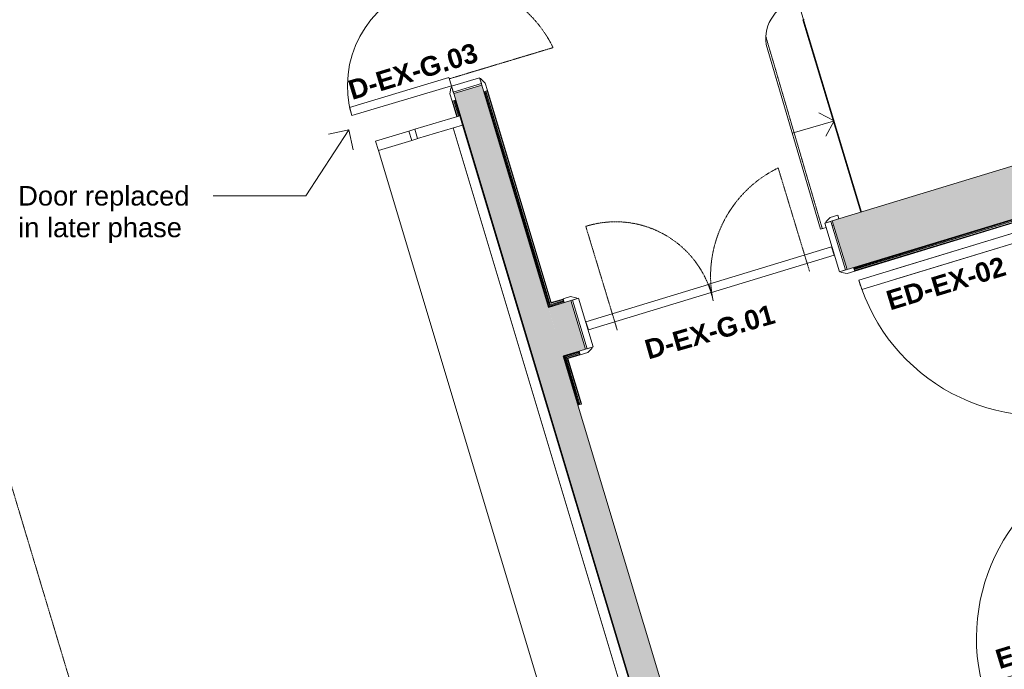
# Model space of a CAD drawing. Header units: millimetres. Extents: x -14859 to 92024, y -10653 to 24175.
# Tile 23 of 30: x 11077 to 16121, y 9589 to 12916. Entities that reach past the tile are written whole.
import ezdxf

# ---------------------------------------------------------------- set-up
doc = ezdxf.new("R2010")
doc.units = ezdxf.units.MM
doc.linetypes.add('Dash2', pattern=[3, 1.5, -1.5])
doc.linetypes.add('Overhead', pattern=[4, 2.5, -1.5])
for name, color, linetype, lineweight in [('A-DETL', 90, 'Continuous', 9), ('A-DOOR', 31, 'Continuous', 9), ('A-DOOR-FRAM', 31, 'Continuous', 18), ('A-DOOR-IDEN', 31, 'Continuous', 9), ('A-GENM', 13, 'Continuous', 9), ('A-WALL', 113, 'Continuous', 9), ('A-WALL-PATT', 111, 'Continuous', 18), ('G-ANNO-TEXT', 231, 'Continuous', 9), ('I-WALL', 2, 'Continuous', 9), ('S-STRS', 31, 'Continuous', 9), ('S-STRS-ANNO', 31, 'Continuous', 9)]:
    doc.layers.add(name, color=color, linetype=linetype, lineweight=lineweight)
doc.styles.add('Arial_2', font='arial.ttf', dxfattribs={"height": 100})
doc.styles.add('Arial_B', font='arialbd.ttf', dxfattribs={"height": 100})

# ---------------------------------------------------------------- blocks, each defined once
blk = doc.blocks.new('Int - Dbl - DKA - Flush - no stops  - 1151x 2110mm exg dbl swing-2881063-00_ Ground Intermediate Door Options')
at = {"layer": 'A-DOOR'}
for p, q in [((-610.5, 95), (-570.5, 95)), ((-610.5, 75), (-610.5, 95)), ((-540.5, 75), (-575.5, 75)), ((-570.5, 95), (-544.5, 81)), ((575.5, 75), (540.5, 75)), ((544.5, 81), (570.5, 95)), ((570.5, 95), (610.5, 95)), ((610.5, 95), (610.5, 75)), ((-610.5, -95), (-610.5, -75)), ((-570.5, -95), (-610.5, -95)), ((-575.5, -75), (-540.5, -75)), ((-544.5, -81), (-570.5, -95)), ((540.5, -75), (575.5, -75)), ((570.5, -95), (544.5, -81)), ((610.5, -95), (570.5, -95)), ((610.5, -75), (610.5, -95))]:
    blk.add_line(p, q, dxfattribs=at)
at = {"layer": 'A-DOOR', "lineweight": 18}
for p, q in [((-533.5, -75), (-489.5, -75)), ((-533.5, -607.5), (-533.5, -75)), ((-489.5, -75), (-489.5, -607.5)), ((489.5, -75), (533.5, -75)), ((489.5, -607.5), (489.5, -75)), ((533.5, -75), (533.5, -607.5)), ((-489.5, -607.5), (-533.5, -607.5)), ((533.5, -607.5), (489.5, -607.5))]:
    blk.add_line(p, q, dxfattribs=at)
at = {"layer": 'A-DOOR'}
for centre, radius, start, end in [((-548.5, 74), 8.06, 7.125, 60.2551), ((-548.5, 74), 8.06, 7.125, 60.2551), ((548.5, 74), 8.06, 119.7449, 172.875), ((548.5, 74), 8.06, 119.7449, 172.875), ((-548.5, -74), 8.06, 299.7449, 352.875), ((-548.5, -74), 8.06, 299.7449, 352.875), ((-533.5, -75), 532.5, 270, 0), ((533.5, -75), 532.5, 180, 270), ((548.5, -74), 8.06, 187.125, 240.2551), ((548.5, -74), 8.06, 187.125, 240.2551)]:
    blk.add_arc(centre, radius, start, end, dxfattribs=at)
at = {"layer": 'A-DOOR-FRAM'}
for p, q in [((-567.5, -75), (-567.5, 75)), ((-567.5, -75), (-567.5, 75)), ((-567.5, 75), (-535.5, 75)), ((-535.5, 75), (-535.5, -75)), ((535.5, -75), (535.5, 75)), ((535.5, 75), (567.5, 75)), ((567.5, -75), (567.5, 75)), ((567.5, 75), (567.5, -75)), ((-535.5, -75), (-567.5, -75)), ((567.5, -75), (535.5, -75))]:
    blk.add_line(p, q, dxfattribs=at)
blk = doc.blocks.new('Int - Dbl - DKA - Flush- Fixed Door offset - 1400x 2110mm Dbl Swing-V1-00_ Ground Intermediate Door Options')
at = {"layer": 'A-DOOR'}
for p, q in [((-695, 150), (-735, 150)), ((-735, 150), (-735, 130)), ((-700, 130), (-665, 130)), ((-669, 136), (-695, 150)), ((665, 130), (700, 130)), ((695, 150), (669, 136)), ((735, 150), (695, 150)), ((735, 130), (735, 150)), ((-735, -130), (-735, -150)), ((-735, -150), (-695, -150)), ((-665, -130), (-700, -130)), ((-695, -150), (-669, -136)), ((700, -130), (665, -130)), ((669, -136), (695, -150)), ((695, -150), (735, -150)), ((735, -150), (735, -130))]:
    blk.add_line(p, q, dxfattribs=at)
at = {"layer": 'A-DOOR', "lineweight": 18}
for p, q in [((-1, 40), (-658, 40)), ((-658, 40), (-658, -4)), ((-1, -4), (-1, 40)), ((658, 40), (1, 40)), ((1, 40), (1, -4)), ((658, -4), (658, 40)), ((-658, -4), (-1, -4)), ((1, -4), (658, -4))]:
    blk.add_line(p, q, dxfattribs=at)
at = {"layer": 'A-DOOR'}
for centre, start, end in [((-673, 129), 7.125, 60.2551), ((-673, 129), 7.125, 60.2551), ((673, 129), 119.7449, 172.875), ((673, 129), 119.7449, 172.875), ((-673, -129), 299.7449, 352.875), ((673, -129), 187.125, 240.2551), ((673, -129), 187.125, 240.2551)]:
    blk.add_arc(centre, 8.06, start, end, dxfattribs=at)
at = {"layer": 'A-DOOR-FRAM'}
for p, q in [((-660, 130), (-692, 130)), ((-692, 130), (-692, -130)), ((-692, 130), (-692, -130)), ((-660, -130), (-660, 130)), ((692, 130), (660, 130)), ((660, 130), (660, -130)), ((692, -130), (692, 130)), ((692, 130), (692, -130)), ((-692, -130), (-660, -130)), ((660, -130), (692, -130))]:
    blk.add_line(p, q, dxfattribs=at)
blk = doc.blocks.new('Ext - Sgl - RS - Flush - 1100 x 2110mm-2408036-00_ Ground Intermediate Door Options')
at = {"layer": 'A-DOOR'}
for p, q in [((440.5, 1135.2), (440.5, 155.5)), ((490.5, 155.5), (490.5, 1136.5)), ((440.5, 155.5), (440.5, 955.3)), ((490.5, 956.5), (490.5, 155.5)), ((490.5, 155.5), (440.5, 155.5)), ((440.5, 155.5), (490.5, 155.5))]:
    blk.add_line(p, q, dxfattribs=at)
for end in [180, 92.9215]:
    blk.add_arc((490.5, 155.5), 981, 90, end, dxfattribs=at)
at = {"layer": 'A-DOOR-FRAM'}
for p, q in [((-493.5, 205.5), (-550, 205.5)), ((-493.5, 105.5), (-493.5, 205.5)), ((550, 205.5), (493.5, 205.5)), ((493.5, 205.5), (493.5, 105.5)), ((-550, 105.5), (-493.5, 105.5)), ((493.5, 105.5), (550, 105.5))]:
    blk.add_line(p, q, dxfattribs=at)
blk = doc.blocks.new('Ext - Sgl - RS - Flush - 1100 x 2110mm-2408035-00_ Ground Intermediate Door Options')
at = {"layer": 'A-DOOR'}
for p, q in [((440.5, -155.5), (440.5, -955.3)), ((490.5, -155.5), (440.5, -155.5)), ((440.5, -155.5), (490.5, -155.5)), ((440.5, -1135.2), (440.5, -155.5)), ((490.5, -956.5), (490.5, -155.5)), ((490.5, -155.5), (490.5, -1136.5))]:
    blk.add_line(p, q, dxfattribs=at)
for start in [180, 267.0785]:
    blk.add_arc((490.5, -155.5), 981, start, 270, dxfattribs=at)
at = {"layer": 'A-DOOR-FRAM'}
for p, q in [((-550, -105.5), (-493.5, -105.5)), ((-493.5, -105.5), (-493.5, -205.5)), ((493.5, -105.5), (550, -105.5)), ((493.5, -205.5), (493.5, -105.5)), ((-493.5, -205.5), (-550, -205.5)), ((550, -205.5), (493.5, -205.5))]:
    blk.add_line(p, q, dxfattribs=at)
blk = doc.blocks.new('DKA_Furniture_Church Pew long - DKA_Furniture_Church Pew long-2248917-00_ Ground Intermediate Door Options')
at = {"layer": 'A-GENM'}
for p, q in [((50, 0), (0, 0)), ((0, 0), (0, -240)), ((50, 0), (4950, 0)), ((50, 0), (50, -1)), ((4950, 0), (4950, -1)), ((5000, 0), (4950, 0)), ((5000, -240), (5000, 0)), ((50, -240), (50, -0.2)), ((4950, -50), (50, -50)), ((4950, -0.2), (4950, -240)), ((0, -271.7), (0, -239.7)), ((0, -240), (50, -240)), ((50, -239.7), (50, -271.7)), ((4950, -271.7), (4950, -239.7)), ((4950, -240), (5000, -240)), ((5000, -239.7), (5000, -271.7)), ((0, -271.7), (0, -450)), ((0, -271.7), (50, -271.7)), ((50, -450), (50, -271.7)), ((4950, -271.7), (4950, -450)), ((4950, -271.7), (5000, -271.7)), ((5000, -450), (5000, -271.7)), ((0, -450), (50, -450)), ((50, -450), (4950, -450)), ((4950, -450), (5000, -450))]:
    blk.add_line(p, q, dxfattribs=at)
blk = doc.blocks.new('Basic Wall _ Int - Existing Skirting - ___-4378968-00_ Ground Intermediate Door Options')
at = {"layer": 'I-WALL'}
for p, q in [((13292.8, 12498.4), (13316.7, 12419.1)), ((13295.1, 12499), (13318.9, 12419.8)), ((13301.2, 12500.9), (13325, 12421.6)), ((13301.9, 12501.1), (13325.7, 12421.8)), ((13306.3, 12502.4), (13330.1, 12423.1)), ((13310.1, 12503.5), (13792.3, 10899.2)), ((13792.3, 10899.2), (13789.7, 10898.4))]:
    blk.add_line(p, q, dxfattribs=at)
blk = doc.blocks.new('Basic Wall _ Int - Existing Skirting - ___-4392682-00_ Ground Intermediate Door Options')
at = {"layer": 'I-WALL'}
for p, q in [((13862.8, 11193), (13937.9, 10943)), ((13867.7, 11190.3), (13873.4, 11187.3)), ((13867.7, 11190.3), (13941.7, 10944.1)), ((13873.4, 11187.3), (13874.3, 11186.8)), ((13873.4, 11187.3), (13946.1, 10945.4)), ((13874.3, 11186.8), (13946.8, 10945.7)), ((13952.9, 10947.5), (13882.2, 11182.5)), ((13882.2, 11182.5), (13885.2, 11180.9)), ((13885.2, 11180.9), (13955.1, 10948.2)), ((13946.1, 10945.4), (13941.7, 10944.1)), ((13946.8, 10945.7), (13946.1, 10945.4)), ((13946.8, 10945.7), (13952.9, 10947.5)), ((13955.1, 10948.2), (13952.9, 10947.5)), ((13941.7, 10944.1), (13937.9, 10943))]:
    blk.add_line(p, q, dxfattribs=at)
at = {"layer": 'I-WALL', "flags": 128}
blk.add_lwpolyline([(13874.3, 11186.8), (13876.8, 11185.4), (13879, 11184.2), (13880.7, 11183.3), (13881.8, 11182.7), (13882.2, 11182.5)], dxfattribs=at)
blk = doc.blocks.new('Basic Wall _ Int - Existing Skirting - ___-4392731-00_ Ground Intermediate Door Options')
at = {"layer": 'I-WALL'}
for p, q in [((13943.4, 11217.2), (13862.8, 11193)), ((13944.5, 11213.4), (13867.7, 11190.3)), ((13945.9, 11209), (13873.4, 11187.3)), ((13946.1, 11208.3), (13874.3, 11186.8)), ((13882.2, 11182.5), (13947.9, 11202.3)), ((13948.6, 11200), (13885.2, 11180.9)), ((13873.4, 11187.3), (13867.7, 11190.3)), ((13874.3, 11186.8), (13873.4, 11187.3)), ((13885.2, 11180.9), (13882.2, 11182.5))]:
    blk.add_line(p, q, dxfattribs=at)
at = {"layer": 'I-WALL', "flags": 128}
blk.add_lwpolyline([(13882.2, 11182.5), (13881.8, 11182.7), (13880.7, 11183.3), (13879, 11184.2), (13876.8, 11185.4), (13874.3, 11186.8)], dxfattribs=at)
blk = doc.blocks.new('Basic Wall _ Int - Existing Skirting - ___-4392824-00_ Ground Intermediate Door Options')
at = {"layer": 'I-WALL'}
for p, q in [((16222.5, 11911.5), (15349.5, 11645.7)), ((16223.7, 11907.7), (15350.7, 11641.9)), ((16225, 11903.3), (15352, 11637.5)), ((16225.2, 11902.6), (15352.2, 11636.8)), ((15354.1, 11630.7), (16227, 11896.6)), ((16227.7, 11894.3), (15354.8, 11628.5)), ((16227, 11896.6), (16225.2, 11902.6)), ((16227, 11896.6), (16227.7, 11894.3))]:
    blk.add_line(p, q, dxfattribs=at)
blk = doc.blocks.new('Basic Wall _ Int - Existing Skirting - ___-4393031-00_ Ground Intermediate Door Options')
at = {"layer": 'I-WALL'}
for p, q in [((16003.5, 9429.7), (16896.4, 9698.4)), ((16897.1, 9696.1), (16004.2, 9427.4)), ((16006, 9421.4), (16898.9, 9690)), ((16006.3, 9420.7), (16899.2, 9689.3)), ((16007.6, 9416.3), (16900.5, 9685)), ((16896.4, 9698.4), (16897.1, 9696.1)), ((16898.9, 9690), (16897.1, 9696.1)), ((16898.9, 9690), (16899.2, 9689.3)), ((16899.2, 9689.3), (16900.5, 9685)), ((16900.5, 9685), (16901.6, 9681.1)), ((16008.7, 9412.5), (16901.6, 9681.1))]:
    blk.add_line(p, q, dxfattribs=at)
blk = doc.blocks.new('Basic Wall _ Int - Existing Skirting - ___-4393369-00_ Ground Intermediate Door Options')
at = {"layer": 'I-WALL'}
for p, q in [((13781.2, 11460.8), (13783.5, 11461.5)), ((13784.2, 11459.3), (13781.9, 11458.6)), ((13783.7, 11452.5), (13786, 11453.2)), ((13783.9, 11451.8), (13786.2, 11452.5)), ((13785.2, 11447.4), (13865.8, 11472)), ((13786.4, 11443.6), (13867, 11468.1)), ((13794.4, 11455), (13864.5, 11476.3)), ((13794.9, 11455.9), (13864.3, 11477)), ((13862.4, 11483.1), (13797.9, 11463.5)), ((13800.7, 11466.8), (13861.7, 11485.4))]:
    blk.add_line(p, q, dxfattribs=at)
blk = doc.blocks.new('Basic Wall _ Int - Existing Skirting - ___-4393650-00_ Ground Intermediate Door Options')
at = {"layer": 'I-WALL'}
for p, q in [((13788.7, 11444.3), (13457, 12547.7)), ((13792.5, 11445.4), (13460.8, 12548.8)), ((13794.4, 11455), (13465.2, 12550.2)), ((13794.9, 11455.9), (13465.9, 12550.4)), ((13799.5, 11462.6), (13471.9, 12552.2)), ((13800.7, 11466.8), (13474.2, 12552.9)), ((13792.5, 11445.4), (13788.7, 11444.3)), ((13796.8, 11446.8), (13792.5, 11445.4)), ((13797.6, 11447), (13796.8, 11446.7)), ((13797.6, 11447), (13803.6, 11448.8)), ((13805.9, 11449.5), (13803.6, 11448.8))]:
    blk.add_line(p, q, dxfattribs=at)

msp = doc.modelspace()

# ---------------------------------------------------------------- hatches: boundary and pattern name
at = {"layer": 'A-WALL-PATT', "lineweight": 9}
h = msp.add_hatch(color=8, dxfattribs=at)
h.paths.add_polyline_path([(13718, 11150), (13861.5, 11193.6), (13444.6, 12580.5), (13301, 12537.3), (13696.9, 11220.1)])
h.paths.add_polyline_path([(12969.6, 13639.6), (13113.3, 13682.8), (12549.4, 15558.5), (12405.8, 15515.4), (12967.2, 13647.6)])
h = msp.add_hatch(color=8, dxfattribs=at)
h.paths.add_polyline_path([(13861.5, 11193.6), (13976.5, 11228.6), (13900.7, 11477.4), (13786.7, 11442.6), (13853.6, 11220.1)])
h.paths.add_polyline_path([(15315.8, 11636.5), (16494.6, 11995.4), (16419.8, 12244.4), (15240, 11885.2), (15284.1, 11740.3)])
h = msp.add_hatch(color=8, dxfattribs=at)
h.paths.add_polyline_path([(15343, 5744.3), (15486.6, 5787.5), (15284, 6461.4), (15140.4, 6418.2), (15312.7, 5845.1)])
h.paths.add_polyline_path([(14808.4, 7522.5), (14952.1, 7565.7), (14456.6, 9214.1), (14312.9, 9170.9), (14791.5, 7578.9)])
h.paths.add_polyline_path([(13794.7, 10894.7), (13938.4, 10937.9), (13861.5, 11193.6), (13718, 11150), (13749, 11046.7)])
msp.add_hatch(color=8, dxfattribs=at).paths.add_polyline_path([(14312.9, 9170.9), (14456.6, 9214.1), (13938.4, 10937.9), (13794.7, 10894.7), (14270.3, 9312.8)])

# ---------------------------------------------------------------- linework, layer by layer
at = {"layer": 'A-DETL', "linetype": 'Dash2'}
for p, q in [((13278.2, 12613), (13809.7, 12772.8)), ((15124, 11625.5), (14962.8, 12156.6)), ((14138.4, 11326.4), (13977.2, 11857.5)), ((10719.6, 11580.1), (12136.2, 6861.4))]:
    msp.add_line(p, q, dxfattribs=at)
for centre, radius, start, end in [((13255.1, 12504.2), 616.2, 25.8378, 101.7559), ((15232.8, 11602.7), 616.2, 115.9891, 191.9072), ((14130.1, 11370.2), 510.7, 11.9072, 107.4251)]:
    msp.add_arc(centre, radius, start, end, dxfattribs=at)
at = {"layer": 'A-WALL', "color": 7, "lineweight": 18}
for p, q in [((13444.6, 12580.5), (13301, 12537.3)), ((13786.7, 11442.6), (13444.6, 12580.5)), ((13301, 12537.3), (14808.4, 7522.5)), ((16419.8, 12244.4), (15240, 11885.2)), ((15315.8, 11636.5), (16847.4, 12102.8)), ((15240, 11885.2), (15315.8, 11636.5)), ((13900.7, 11477.4), (13786.7, 11442.6)), ((13976.5, 11228.6), (13900.7, 11477.4)), ((13861.5, 11193.6), (13976.5, 11228.6)), ((14530.9, 8966.9), (13861.5, 11193.6))]:
    msp.add_line(p, q, dxfattribs=at)
at = {"layer": 'G-ANNO-TEXT', "color": 210, "lineweight": 18}
for p, q in [((12762.9, 12352.4), (12543.9, 12014)), ((12762.9, 12352.4), (12659.2, 12330.2)), ((12762.9, 12352.4), (12785.1, 12248.7)), ((12067.9, 12014), (12068.1, 12014)), ((12543.9, 12014), (12067.9, 12014))]:
    msp.add_line(p, q, dxfattribs=at)
at = {"layer": 'I-WALL'}
for p, q in [((13782.5, 11461.2), (13456, 12547.4)), ((13862.5, 11193.9), (13943.1, 11218.2)), ((13792.3, 10899.2), (13793.3, 10899.5)), ((13936.9, 10942.7), (13937.9, 10943))]:
    msp.add_line(p, q, dxfattribs=at)
at = {"layer": 'S-STRS'}
for p, q in [((15064.3, 13013.1), (15389.3, 11930.6)), ((15096.2, 12917.1), (15089.7, 12915.1)), ((15089.7, 12915.1), (15385.6, 11929.5)), ((14901.3, 12788.6), (15179, 11843.5)), ((15238.9, 11861.5), (15246.5, 11863.8)), ((15179, 11843.5), (15208.2, 11852.3))]:
    msp.add_line(p, q, dxfattribs=at)
at = {"layer": 'S-STRS', "linetype": 'Overhead'}
msp.add_line((14899.2, 12830.9), (15188.6, 11846.4), dxfattribs=at)
at = {"layer": 'S-STRS'}
msp.add_arc((15095.4, 12819), 196.5, 99.1031, 188.9199, dxfattribs=at)
at = {"layer": 'S-STRS-ANNO'}
for p, q in [((15249.2, 12397.1), (15171.6, 12439.4)), ((15034.8, 12334.1), (15245.6, 12396)), ((15249.2, 12397.1), (15206.9, 12319.5))]:
    msp.add_line(p, q, dxfattribs=at)

# ---------------------------------------------------------------- block references
at = {"layer": 'A-DOOR'}
for name, p, rotation in [('Int - Dbl - DKA - Flush - no stops  - 1151x 2110mm exg dbl swing-2881063-00_ Ground Intermediate Door Options', (13207.1, 13110.1), 286.7307980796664), ('Ext - Sgl - RS - Flush - 1100 x 2110mm-2408036-00_ Ground Intermediate Door Options', (16605.8, 11443.9), 106.9351865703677), ('Ext - Sgl - RS - Flush - 1100 x 2110mm-2408035-00_ Ground Intermediate Door Options', (16965.6, 10262.4), 286.9351865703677)]:
    msp.add_blockref(name, p, dxfattribs=dict(at, rotation=rotation))
at = {"layer": 'A-DOOR-FRAM', "rotation": 196.9351865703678}
msp.add_blockref('Int - Dbl - DKA - Flush- Fixed Door offset - 1400x 2110mm Dbl Swing-V1-00_ Ground Intermediate Door Options', (14608.3, 11556.9), dxfattribs=at)
at = {"layer": 'A-GENM', "rotation": 286.7307980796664}
msp.add_blockref('DKA_Furniture_Church Pew long - DKA_Furniture_Church Pew long-2248917-00_ Ground Intermediate Door Options', (13331.3, 12423.5), dxfattribs=at)
at = {"layer": 'I-WALL'}
for name in ['Basic Wall _ Int - Existing Skirting - ___-4393650-00_ Ground Intermediate Door Options', 'Basic Wall _ Int - Existing Skirting - ___-4378968-00_ Ground Intermediate Door Options', 'Basic Wall _ Int - Existing Skirting - ___-4392824-00_ Ground Intermediate Door Options', 'Basic Wall _ Int - Existing Skirting - ___-4393369-00_ Ground Intermediate Door Options', 'Basic Wall _ Int - Existing Skirting - ___-4392731-00_ Ground Intermediate Door Options', 'Basic Wall _ Int - Existing Skirting - ___-4392682-00_ Ground Intermediate Door Options', 'Basic Wall _ Int - Existing Skirting - ___-4393031-00_ Ground Intermediate Door Options']:
    msp.add_blockref(name, (0, 0), dxfattribs=at)

# ---------------------------------------------------------------- texts
at = {"layer": 'A-DOOR-IDEN', "char_height": 100, "attachment_point": 1, "style": 'Arial_B'}
for s, insert, width, rotation in [('D-EX-G.03', (12750.9, 12599.7), 841.772, 17), ('ED-EX-02', (15507.1, 11522.3), 777.637, 16.923), ('D-EX-G.01', (14270.2, 11271.6), 841.772, 16), ('ED-EX-01', (16066.7, 9685.1), 777.637, 17)]:
    msp.add_mtext(s, dxfattribs=dict(at, insert=insert, width=width, rotation=rotation))
at = {"layer": 'G-ANNO-TEXT', "color": 6, "lineweight": 18, "char_height": 100, "attachment_point": 1, "style": 'Arial_2'}
for s, insert, width in [('Door replaced ', (11069.6, 12064), 1090.295), ('in later phase', (11069.6, 11902), 1042.194)]:
    msp.add_mtext(s, dxfattribs=dict(at, insert=insert, width=width))

doc.saveas('drawing.dxf')
